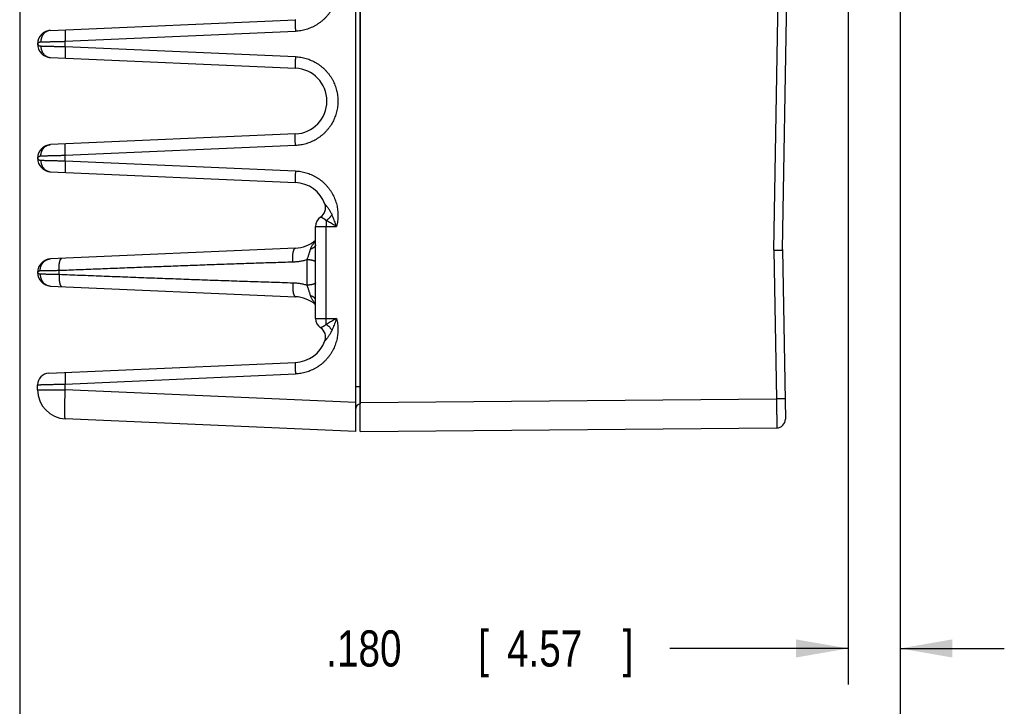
# Model space of a CAD drawing. Header units: inches. Extents: x 0 to 22, y 0 to 17.
# Tile 19 of 49: x 9.6 to 13, y 2.6 to 5. Entities that reach past the tile are written whole.
import ezdxf

# ---------------------------------------------------------------- set-up
doc = ezdxf.new("R2010")
doc.units = ezdxf.units.IN
doc.header["$LTSCALE"] = 1.21
doc.header["$MEASUREMENT"] = 0
doc.layers.get('0').update_dxf_attribs({"linetype": 'CONTINUOUS'})
doc.layers.add('DIMENSIONS', color=7, linetype='CONTINUOUS')
doc.styles.get("Standard").update_dxf_attribs({"font": 'txt', "width": 0.8})
doc.dimstyles.new('DIMSTYLE_1', dxfattribs={"dimtxt": 0.125, "dimasz": 0.18, "dimexe": 0.18, "dimexo": 0.0625, "dimgap": 0.09, "dimtad": 0, "dimtih": 1, "dimtoh": 1, "dimdec": 3, "dimzin": 4, "dimdsep": 46, "dimtxsty": 'STANDARD', "dimblk": '_FILLED', "dimblk1": '_FILLED', "dimblk2": '_FILLED', "dimcen": 0.09, "dimadec": 0, "dimazin": 0, "dimtp": 0.01, "dimtm": 0.01, "dimtfac": 1, "dimtdec": 3, "dimtofl": 0, "dimtmove": 0, "dimatfit": 3, "dimldrblk": '_FILLED', "dimfxl": 1, "dimtolj": 1, "dimtzin": 4, "dimarcsym": 0})

# ---------------------------------------------------------------- blocks, each defined once
blk = doc.blocks.new('_FILLED')
at = {"color": 0, "linetype": 'BYBLOCK'}
blk.add_solid([(0, 0), (-1, 0.174), (-1, -0.174)], dxfattribs=at)
blk = doc.blocks.new('*D2')
at = {"layer": 'DIMENSIONS', "color": 2, "linetype": 'CONTINUOUS'}
for p, q in [((12.6864, 5.8608), (12.6864, 1.932)), ((9.6424, 5.0785), (9.6424, 1.932)), ((9.6424, 2.057), (10.5483, 2.057)), ((12.6864, 2.057), (11.9983, 2.057))]:
    blk.add_line(p, q, dxfattribs=at)
at = {"layer": 'DIMENSIONS', "color": 2, "linetype": 'CONTINUOUS', "xscale": 0.18, "yscale": 0.18, "zscale": 0.18, "rotation": 180}
blk.add_blockref('_FILLED', (9.6424, 2.057), dxfattribs=at)
at = {"layer": 'DIMENSIONS', "color": 2, "linetype": 'CONTINUOUS', "xscale": 0.18, "yscale": 0.18, "zscale": 0.18}
blk.add_blockref('_FILLED', (12.6864, 2.057), dxfattribs=at)
at = {"layer": 'DIMENSIONS', "color": 2, "linetype": 'CONTINUOUS', "width": 0.8}
for s, p in [('3.044', (10.6108, 1.9945)), ('[', (11.2358, 1.9945)), ('77.32', (11.3358, 1.9945)), (']', (11.8358, 1.9945))]:
    blk.add_text(s, height=0.125, dxfattribs=at).set_placement(p)
blk = doc.blocks.new('*D3')
at = {"layer": 'DIMENSIONS', "color": 2, "linetype": 'CONTINUOUS'}
for p, q in [((12.6864, 5.8214), (12.6864, 2.682)), ((12.5064, 5.5693), (12.5064, 2.682)), ((12.5064, 2.807), (11.8896, 2.807)), ((12.6864, 2.807), (13.0464, 2.807))]:
    blk.add_line(p, q, dxfattribs=at)
at = {"layer": 'DIMENSIONS', "color": 2, "linetype": 'CONTINUOUS', "xscale": 0.18, "yscale": 0.18, "zscale": 0.18}
blk.add_blockref('_FILLED', (12.5064, 2.807), dxfattribs=at)
at = {"layer": 'DIMENSIONS', "color": 2, "linetype": 'CONTINUOUS', "xscale": 0.18, "yscale": 0.18, "zscale": 0.18, "rotation": 180}
blk.add_blockref('_FILLED', (12.6864, 2.807), dxfattribs=at)
at = {"layer": 'DIMENSIONS', "color": 2, "linetype": 'CONTINUOUS', "width": 0.8}
for s, p in [('.180', (10.7021, 2.7445)), ('[', (11.2271, 2.7445)), ('4.57', (11.3271, 2.7445)), (']', (11.7271, 2.7445))]:
    blk.add_text(s, height=0.125, dxfattribs=at).set_placement(p)

msp = doc.modelspace()

# ---------------------------------------------------------------- linework, layer by layer
at = {"color": 7, "linetype": 'CONTINUOUS'}
for p, q in [((10.8044, 3.557), (10.8044, 7.107)), ((10.8194, 3.557), (10.8194, 7.107)), ((12.2496, 4.184), (12.2777, 5.7934)), ((12.2794, 4.186), (12.3074, 5.7929)), ((9.7493, 4.944), (10.5956, 4.9809)), ((9.8, 4.9062), (10.5956, 4.941)), ((9.8, 4.8878), (9.8, 4.9062)), ((9.7044, 4.897), (9.7044, 4.897)), ((9.8, 4.8878), (10.5956, 4.8531)), ((9.7493, 4.8501), (10.5956, 4.8131)), ((10.5956, 4.5859), (9.7493, 4.549)), ((10.5956, 4.546), (9.8, 4.5112)), ((9.7044, 4.502), (9.7044, 4.502)), ((9.8, 4.4928), (9.8, 4.5112)), ((9.8, 4.4928), (10.5956, 4.4581)), ((9.7493, 4.4551), (10.5956, 4.4181)), ((10.665, 4.2659), (10.7377, 4.2659)), ((10.665, 3.9481), (10.665, 4.2659)), ((10.7019, 3.9481), (10.7019, 4.2659)), ((10.5956, 4.1909), (9.7493, 4.154)), ((12.2496, 4.184), (12.2586, 3.6696)), ((12.2793, 4.186), (12.2895, 3.6001)), ((10.6364, 4.063), (10.6364, 4.151)), ((9.7044, 4.107), (9.7044, 4.107)), ((9.7785, 4.1007), (9.7785, 4.1133)), ((9.7493, 4.0601), (10.5956, 4.0231)), ((10.665, 3.9481), (10.7377, 3.9481)), ((9.7426, 3.7587), (10.5956, 3.7959)), ((9.8, 3.7212), (10.5956, 3.756)), ((9.7044, 3.7008), (9.7044, 3.7187)), ((9.8, 3.7008), (9.8, 3.7212)), ((10.8044, 3.7122), (10.8192, 3.7122)), ((10.8194, 3.7122), (10.8192, 3.7122)), ((9.7044, 3.7008), (9.8, 3.7008)), ((10.8044, 3.6569), (9.8, 3.7008)), ((10.8194, 3.6522), (10.8192, 3.6522)), ((10.8194, 3.657), (12.2586, 3.6696)), ((12.2883, 3.6701), (12.2586, 3.6696)), ((10.8044, 3.557), (9.8, 3.6009)), ((10.8194, 3.557), (12.2598, 3.5696))]:
    msp.add_line(p, q, dxfattribs=at)
for centre, radius, start, end in [((9.7514, 4.897), 0.047, 92.5007, 267.4997), ((10.5907, 4.6995), 0.1137, 272.5, 87.5), ((9.7514, 4.502), 0.047, 92.4972, 267.4997), ((10.5907, 4.3045), 0.1137, 20.1639, 87.5), ((10.6612, 4.3304), 0.0386, 303.3294, 20.1648), ((10.7036, 4.2659), 0.0386, 123.3294, 180), ((10.5907, 4.3045), 0.1137, 272.5, 310.8281), ((9.7514, 4.107), 0.047, 92.5, 267.5), ((10.5907, 3.9095), 0.1137, 49.1718, 87.5), ((10.7036, 3.9481), 0.0386, 180, 236.6706), ((10.6612, 3.8836), 0.0386, 339.8339, 56.6706), ((10.5907, 3.9095), 0.1137, 272.5, 339.8357), ((9.7444, 3.7187), 0.04, 92.501, 180), ((9.8044, 3.7008), 0.1, 180, 267.5), ((10.8194, 3.6372), 0.015, 90.5, 180), ((12.2595, 3.5996), 0.03, 270.5, 1)]:
    msp.add_arc(centre, radius, start, end, dxfattribs=at)
for points, knots in [([(10.8192, 6.7407), (10.8192, 6.7132), (10.8192, 6.6091), (10.8192, 6.432), (10.8192, 6.212), (10.8192, 5.9992), (10.8192, 5.7899), (10.8192, 5.5816), (10.8192, 5.3732), (10.8192, 5.1648), (10.8192, 4.9567), (10.8192, 4.7487), (10.8192, 4.5409), (10.8192, 4.3334), (10.8192, 4.1263), (10.8192, 3.9193), (10.8192, 3.7813), (10.8192, 3.7122)], [0, 0, 0, 0, 0.027325, 0.103118, 0.175357, 0.245239, 0.313962, 0.382665, 0.451608, 0.520406, 0.589054, 0.65776, 0.726443, 0.79492, 0.863243, 0.931555, 1, 1, 1, 1]), ([(10.7377, 5.1331), (10.7385, 5.1301), (10.7398, 5.124), (10.7414, 5.1148), (10.7423, 5.1055), (10.7427, 5.096), (10.7425, 5.0866), (10.7417, 5.0771), (10.7404, 5.0677), (10.7384, 5.0585), (10.7359, 5.0494), (10.7329, 5.0404), (10.7293, 5.0317), (10.7251, 5.0232), (10.7205, 5.0149), (10.7154, 5.007), (10.7097, 4.9994), (10.7036, 4.9921), (10.6971, 4.9853), (10.6902, 4.9788), (10.6829, 4.9728), (10.6752, 4.9673), (10.6672, 4.9622), (10.6589, 4.9576), (10.6504, 4.9536), (10.6416, 4.95), (10.6326, 4.9471), (10.6234, 4.9447), (10.6142, 4.9428), (10.6049, 4.9416), (10.5987, 4.9411), (10.5956, 4.941)], [0, 0, 0, 0, 0.033985, 0.068174, 0.102529, 0.13701, 0.171574, 0.206178, 0.240779, 0.27534, 0.309862, 0.344369, 0.378883, 0.413419, 0.447974, 0.48254, 0.517112, 0.551684, 0.586247, 0.620797, 0.655329, 0.689858, 0.724406, 0.758992, 0.793618, 0.828248, 0.86284, 0.897351, 0.931741, 0.965969, 1, 1, 1, 1]), ([(10.5956, 4.9809), (10.5956, 4.9809), (10.5954, 4.9807), (10.5953, 4.9803), (10.5952, 4.9796), (10.5951, 4.9787), (10.5951, 4.9775), (10.595, 4.976), (10.5949, 4.9743), (10.5949, 4.9724), (10.5949, 4.9703), (10.5949, 4.968), (10.5949, 4.9654), (10.5949, 4.9628), (10.595, 4.9599), (10.5951, 4.957), (10.5951, 4.9539), (10.5952, 4.9508), (10.5954, 4.9475), (10.5955, 4.9443), (10.5956, 4.9421), (10.5956, 4.941)], [0, 0, 0, 0, 0.004944, 0.015732, 0.032986, 0.056724, 0.086834, 0.123132, 0.165385, 0.213312, 0.266592, 0.324867, 0.387742, 0.454791, 0.525559, 0.599566, 0.676309, 0.755266, 0.8359, 0.917664, 1, 1, 1, 1]), ([(9.7493, 4.944), (9.7483, 4.9439), (9.7463, 4.9438), (9.7433, 4.9432), (9.7404, 4.9424), (9.7375, 4.9412), (9.7348, 4.9398), (9.7322, 4.9382), (9.7297, 4.9363), (9.7273, 4.9341), (9.7251, 4.9318), (9.7232, 4.9292), (9.7214, 4.9265), (9.7198, 4.9236), (9.7185, 4.9206), (9.7174, 4.9174), (9.7165, 4.9141), (9.7159, 4.9108), (9.7156, 4.9074), (9.7155, 4.9052), (9.7155, 4.904)], [0, 0, 0, 0, 0.052307, 0.104714, 0.15732, 0.210214, 0.263477, 0.317179, 0.371372, 0.426097, 0.481376, 0.537215, 0.593604, 0.650518, 0.707916, 0.765748, 0.823949, 0.882445, 0.941158, 1, 1, 1, 1]), ([(9.8, 4.9462), (9.7999, 4.9462), (9.7998, 4.946), (9.7997, 4.9456), (9.7996, 4.9449), (9.7995, 4.9439), (9.7994, 4.9427), (9.7994, 4.9413), (9.7993, 4.9396), (9.7993, 4.9377), (9.7993, 4.9356), (9.7993, 4.9332), (9.7993, 4.9307), (9.7993, 4.928), (9.7994, 4.9252), (9.7994, 4.9222), (9.7995, 4.9192), (9.7996, 4.916), (9.7997, 4.9128), (9.7999, 4.9095), (9.7999, 4.9073), (9.8, 4.9062)], [0, 0, 0, 0, 0.004944, 0.015731, 0.032985, 0.056723, 0.086833, 0.123131, 0.165383, 0.21331, 0.266591, 0.324866, 0.387741, 0.45479, 0.525558, 0.599565, 0.676308, 0.755265, 0.8359, 0.917664, 1, 1, 1, 1]), ([(9.7044, 4.897), (9.7044, 4.8975), (9.7045, 4.8984), (9.7052, 4.8997), (9.7062, 4.9009), (9.7076, 4.9019), (9.7093, 4.9028), (9.7112, 4.9035), (9.7133, 4.9039), (9.7148, 4.904), (9.7155, 4.904)], [0, 0, 0, 0, 0.092322, 0.190853, 0.299373, 0.419888, 0.552523, 0.695449, 0.845772, 1, 1, 1, 1]), ([(9.7155, 4.904), (9.7166, 4.9041), (9.7189, 4.9041), (9.7224, 4.9042), (9.7263, 4.9043), (9.7306, 4.9044), (9.7352, 4.9045), (9.74, 4.9047), (9.7452, 4.9048), (9.7506, 4.905), (9.7562, 4.9051), (9.7621, 4.9053), (9.7681, 4.9054), (9.7742, 4.9056), (9.7806, 4.9057), (9.787, 4.9059), (9.7935, 4.9061), (9.7978, 4.9062), (9.8, 4.9062)], [0, 0, 0, 0, 0.037969, 0.0803, 0.126806, 0.177285, 0.231512, 0.289248, 0.350238, 0.414225, 0.480945, 0.550126, 0.621481, 0.69471, 0.769502, 0.845539, 0.92249, 1, 1, 1, 1]), ([(9.7044, 4.897), (9.7044, 4.8966), (9.7045, 4.8957), (9.7052, 4.8944), (9.7062, 4.8932), (9.7076, 4.8921), (9.7093, 4.8913), (9.7112, 4.8906), (9.7133, 4.8902), (9.7148, 4.89), (9.7155, 4.89)], [0, 0, 0, 0, 0.092421, 0.190796, 0.299195, 0.419604, 0.552299, 0.695403, 0.845897, 1, 1, 1, 1]), ([(9.7155, 4.89), (9.7155, 4.8889), (9.7156, 4.8866), (9.7159, 4.8833), (9.7165, 4.8799), (9.7174, 4.8767), (9.7185, 4.8735), (9.7198, 4.8705), (9.7214, 4.8676), (9.7232, 4.8648), (9.7251, 4.8623), (9.7273, 4.8599), (9.7297, 4.8578), (9.7322, 4.8559), (9.7348, 4.8542), (9.7375, 4.8528), (9.7404, 4.8517), (9.7433, 4.8509), (9.7463, 4.8503), (9.7483, 4.8501), (9.7493, 4.8501)], [0, 0, 0, 0, 0.058842, 0.117555, 0.176052, 0.234253, 0.292085, 0.349484, 0.406397, 0.462786, 0.518625, 0.573904, 0.628628, 0.682822, 0.736523, 0.789786, 0.84268, 0.895286, 0.947693, 1, 1, 1, 1]), ([(9.7155, 4.89), (9.7166, 4.89), (9.7189, 4.8899), (9.7224, 4.8898), (9.7263, 4.8897), (9.7306, 4.8896), (9.7352, 4.8895), (9.74, 4.8894), (9.7452, 4.8893), (9.7506, 4.8891), (9.7562, 4.889), (9.7621, 4.8888), (9.7681, 4.8887), (9.7743, 4.8885), (9.7806, 4.8883), (9.787, 4.8882), (9.7935, 4.888), (9.7978, 4.8879), (9.8, 4.8878)], [0, 0, 0, 0, 0.037969, 0.080302, 0.126811, 0.177293, 0.231526, 0.289272, 0.350279, 0.414286, 0.481021, 0.550205, 0.621547, 0.694753, 0.769521, 0.84554, 0.922483, 1, 1, 1, 1]), ([(9.8, 4.8878), (9.7999, 4.8867), (9.7999, 4.8845), (9.7997, 4.8813), (9.7996, 4.878), (9.7995, 4.8749), (9.7994, 4.8718), (9.7994, 4.8689), (9.7993, 4.866), (9.7993, 4.8634), (9.7993, 4.8608), (9.7993, 4.8585), (9.7993, 4.8564), (9.7993, 4.8545), (9.7994, 4.8528), (9.7994, 4.8513), (9.7995, 4.8501), (9.7996, 4.8492), (9.7997, 4.8485), (9.7998, 4.8481), (9.7999, 4.8479), (9.8, 4.8479)], [0, 0, 0, 0, 0.082336, 0.1641, 0.244734, 0.323691, 0.400434, 0.474441, 0.545209, 0.612258, 0.675133, 0.733408, 0.786689, 0.834616, 0.876868, 0.913167, 0.943276, 0.967015, 0.984269, 0.995056, 1, 1, 1, 1]), ([(10.5956, 4.8531), (10.5956, 4.852), (10.5955, 4.8498), (10.5954, 4.8465), (10.5952, 4.8433), (10.5951, 4.8401), (10.5951, 4.8371), (10.595, 4.8341), (10.5949, 4.8313), (10.5949, 4.8286), (10.5949, 4.8261), (10.5949, 4.8238), (10.5949, 4.8216), (10.5949, 4.8197), (10.595, 4.818), (10.5951, 4.8166), (10.5951, 4.8154), (10.5952, 4.8144), (10.5953, 4.8137), (10.5954, 4.8133), (10.5956, 4.8131), (10.5956, 4.8131)], [0, 0, 0, 0, 0.082336, 0.1641, 0.244734, 0.323691, 0.400434, 0.474441, 0.545209, 0.612258, 0.675133, 0.733408, 0.786688, 0.834615, 0.876868, 0.913166, 0.943276, 0.967014, 0.984268, 0.995056, 1, 1, 1, 1]), ([(10.5956, 4.8531), (10.5987, 4.8529), (10.605, 4.8525), (10.6143, 4.8512), (10.6235, 4.8494), (10.6326, 4.847), (10.6416, 4.844), (10.6503, 4.8405), (10.6588, 4.8365), (10.667, 4.832), (10.675, 4.827), (10.6826, 4.8215), (10.6899, 4.8155), (10.6968, 4.8091), (10.7033, 4.8024), (10.7093, 4.7952), (10.7149, 4.7877), (10.7201, 4.7798), (10.7247, 4.7716), (10.7289, 4.7632), (10.7325, 4.7546), (10.7356, 4.7457), (10.7381, 4.7367), (10.7401, 4.7275), (10.7416, 4.7182), (10.7424, 4.7089), (10.7427, 4.6995), (10.7424, 4.6901), (10.7416, 4.6808), (10.7401, 4.6715), (10.7381, 4.6624), (10.7356, 4.6533), (10.7325, 4.6445), (10.7289, 4.6358), (10.7247, 4.6274), (10.7201, 4.6192), (10.7149, 4.6114), (10.7093, 4.6039), (10.7033, 4.5967), (10.6968, 4.5899), (10.6899, 4.5835), (10.6826, 4.5776), (10.675, 4.5721), (10.667, 4.5671), (10.6588, 4.5625), (10.6503, 4.5585), (10.6416, 4.555), (10.6326, 4.5521), (10.6235, 4.5497), (10.6143, 4.5478), (10.605, 4.5466), (10.5987, 4.5461), (10.5956, 4.546)], [0, 0, 0, 0, 0.019975, 0.039999, 0.060045, 0.080091, 0.100121, 0.120144, 0.140168, 0.160191, 0.180209, 0.200223, 0.220231, 0.240235, 0.260235, 0.280231, 0.300223, 0.320212, 0.340197, 0.36018, 0.38016, 0.400139, 0.420116, 0.440092, 0.460067, 0.480042, 0.500017, 0.519992, 0.539967, 0.559943, 0.579919, 0.599896, 0.619874, 0.639854, 0.659836, 0.679821, 0.699808, 0.719799, 0.739794, 0.759793, 0.779796, 0.799803, 0.819815, 0.839833, 0.859855, 0.879877, 0.899899, 0.919929, 0.939973, 0.960015, 0.980032, 1, 1, 1, 1]), ([(10.5956, 4.546), (10.5956, 4.5471), (10.5955, 4.5493), (10.5954, 4.5525), (10.5952, 4.5558), (10.5951, 4.5589), (10.5951, 4.562), (10.595, 4.5649), (10.5949, 4.5678), (10.5949, 4.5704), (10.5949, 4.573), (10.5949, 4.5753), (10.5949, 4.5774), (10.5949, 4.5793), (10.595, 4.581), (10.5951, 4.5825), (10.5951, 4.5837), (10.5952, 4.5846), (10.5953, 4.5853), (10.5954, 4.5857), (10.5956, 4.5859), (10.5956, 4.5859)], [0, 0, 0, 0, 0.082336, 0.1641, 0.244734, 0.323691, 0.400434, 0.474441, 0.545209, 0.612258, 0.675133, 0.733407, 0.786688, 0.834615, 0.876868, 0.913166, 0.943276, 0.967014, 0.984268, 0.995056, 1, 1, 1, 1]), ([(9.7155, 4.509), (9.7155, 4.5102), (9.7156, 4.5124), (9.7159, 4.5158), (9.7165, 4.5191), (9.7174, 4.5224), (9.7185, 4.5256), (9.7198, 4.5286), (9.7214, 4.5315), (9.7232, 4.5342), (9.7251, 4.5368), (9.7273, 4.5391), (9.7297, 4.5413), (9.7322, 4.5432), (9.7348, 4.5448), (9.7375, 4.5462), (9.7404, 4.5474), (9.7433, 4.5482), (9.7463, 4.5488), (9.7483, 4.549), (9.7493, 4.549)], [0, 0, 0, 0, 0.058843, 0.117555, 0.176052, 0.234253, 0.292085, 0.349484, 0.406398, 0.462787, 0.518625, 0.573904, 0.628629, 0.682822, 0.736524, 0.789787, 0.842681, 0.895286, 0.947693, 1, 1, 1, 1]), ([(9.8, 4.5112), (9.7999, 4.5123), (9.7999, 4.5145), (9.7997, 4.5178), (9.7996, 4.521), (9.7995, 4.5242), (9.7994, 4.5272), (9.7994, 4.5302), (9.7993, 4.533), (9.7993, 4.5357), (9.7993, 4.5382), (9.7993, 4.5406), (9.7993, 4.5427), (9.7993, 4.5446), (9.7994, 4.5463), (9.7994, 4.5477), (9.7995, 4.5489), (9.7996, 4.5499), (9.7997, 4.5506), (9.7998, 4.551), (9.7999, 4.5512), (9.8, 4.5512)], [0, 0, 0, 0, 0.082336, 0.1641, 0.244734, 0.323691, 0.400434, 0.474441, 0.545209, 0.612258, 0.675133, 0.733408, 0.786689, 0.834616, 0.876868, 0.913167, 0.943276, 0.967015, 0.984269, 0.995056, 1, 1, 1, 1]), ([(9.7155, 4.509), (9.7148, 4.509), (9.7133, 4.5089), (9.7112, 4.5085), (9.7093, 4.5078), (9.7076, 4.5069), (9.7062, 4.5059), (9.7052, 4.5047), (9.7045, 4.5034), (9.7044, 4.5025), (9.7044, 4.5021)], [0, 0, 0, 0, 0.154146, 0.304815, 0.448153, 0.58107, 0.701671, 0.810222, 0.908679, 1, 1, 1, 1]), ([(9.7044, 4.502), (9.7044, 4.5016), (9.7045, 4.5007), (9.7052, 4.4994), (9.7062, 4.4982), (9.7076, 4.4971), (9.7093, 4.4963), (9.7112, 4.4956), (9.7133, 4.4952), (9.7148, 4.495), (9.7155, 4.495)], [0, 0, 0, 0, 0.090414, 0.189012, 0.297597, 0.418302, 0.551295, 0.694711, 0.845551, 1, 1, 1, 1]), ([(9.8, 4.5112), (9.7978, 4.5112), (9.7935, 4.5111), (9.787, 4.5109), (9.7806, 4.5107), (9.7743, 4.5106), (9.7681, 4.5104), (9.7621, 4.5103), (9.7562, 4.5101), (9.7506, 4.51), (9.7452, 4.5098), (9.74, 4.5097), (9.7352, 4.5095), (9.7306, 4.5094), (9.7263, 4.5093), (9.7224, 4.5092), (9.7189, 4.5091), (9.7166, 4.5091), (9.7155, 4.509)], [0, 0, 0, 0, 0.077517, 0.15446, 0.230479, 0.305247, 0.378453, 0.449795, 0.518978, 0.585714, 0.649721, 0.710728, 0.768473, 0.822707, 0.873189, 0.919698, 0.962031, 1, 1, 1, 1]), ([(9.7155, 4.495), (9.7155, 4.4939), (9.7156, 4.4916), (9.7159, 4.4883), (9.7165, 4.4849), (9.7174, 4.4817), (9.7185, 4.4785), (9.7198, 4.4755), (9.7214, 4.4726), (9.7232, 4.4698), (9.7251, 4.4673), (9.7273, 4.4649), (9.7297, 4.4628), (9.7322, 4.4609), (9.7348, 4.4592), (9.7375, 4.4578), (9.7404, 4.4567), (9.7433, 4.4559), (9.7463, 4.4553), (9.7483, 4.4551), (9.7493, 4.4551)], [0, 0, 0, 0, 0.058842, 0.117555, 0.176052, 0.234253, 0.292085, 0.349484, 0.406397, 0.462786, 0.518625, 0.573904, 0.628628, 0.682822, 0.736523, 0.789786, 0.84268, 0.895286, 0.947693, 1, 1, 1, 1]), ([(9.7155, 4.495), (9.7166, 4.495), (9.7189, 4.4949), (9.7224, 4.4948), (9.7263, 4.4947), (9.7306, 4.4946), (9.7352, 4.4945), (9.74, 4.4944), (9.7452, 4.4943), (9.7506, 4.4941), (9.7562, 4.494), (9.7621, 4.4938), (9.7681, 4.4937), (9.7743, 4.4935), (9.7806, 4.4933), (9.787, 4.4932), (9.7935, 4.493), (9.7978, 4.4929), (9.8, 4.4928)], [0, 0, 0, 0, 0.037969, 0.080302, 0.126811, 0.177293, 0.231526, 0.289271, 0.350278, 0.414285, 0.481021, 0.550204, 0.621546, 0.694753, 0.76952, 0.84554, 0.922483, 1, 1, 1, 1]), ([(9.8, 4.4928), (9.7999, 4.4917), (9.7999, 4.4895), (9.7997, 4.4863), (9.7996, 4.483), (9.7995, 4.4799), (9.7994, 4.4768), (9.7994, 4.4739), (9.7993, 4.471), (9.7993, 4.4684), (9.7993, 4.4658), (9.7993, 4.4635), (9.7993, 4.4614), (9.7993, 4.4595), (9.7994, 4.4578), (9.7994, 4.4563), (9.7995, 4.4551), (9.7996, 4.4542), (9.7997, 4.4535), (9.7998, 4.4531), (9.7999, 4.4529), (9.8, 4.4529)], [0, 0, 0, 0, 0.082336, 0.1641, 0.244734, 0.323691, 0.400434, 0.474441, 0.545209, 0.612258, 0.675133, 0.733408, 0.786689, 0.834616, 0.876868, 0.913167, 0.943276, 0.967015, 0.984269, 0.995056, 1, 1, 1, 1]), ([(10.5956, 4.4581), (10.5956, 4.457), (10.5955, 4.4548), (10.5954, 4.4515), (10.5952, 4.4483), (10.5951, 4.4451), (10.5951, 4.4421), (10.595, 4.4391), (10.5949, 4.4363), (10.5949, 4.4336), (10.5949, 4.4311), (10.5949, 4.4288), (10.5949, 4.4266), (10.5949, 4.4247), (10.595, 4.423), (10.5951, 4.4216), (10.5951, 4.4204), (10.5952, 4.4194), (10.5953, 4.4187), (10.5954, 4.4183), (10.5956, 4.4181), (10.5956, 4.4181)], [0, 0, 0, 0, 0.082336, 0.1641, 0.244734, 0.323691, 0.400434, 0.474441, 0.545209, 0.612258, 0.675133, 0.733407, 0.786688, 0.834615, 0.876868, 0.913166, 0.943276, 0.967014, 0.984268, 0.995056, 1, 1, 1, 1]), ([(10.5956, 4.4581), (10.5987, 4.4579), (10.6049, 4.4575), (10.6142, 4.4562), (10.6234, 4.4544), (10.6326, 4.452), (10.6416, 4.449), (10.6504, 4.4455), (10.6589, 4.4415), (10.6672, 4.4369), (10.6752, 4.4318), (10.6829, 4.4263), (10.6902, 4.4203), (10.6971, 4.4138), (10.7036, 4.4069), (10.7097, 4.3997), (10.7154, 4.3921), (10.7205, 4.3841), (10.7251, 4.3759), (10.7293, 4.3674), (10.7329, 4.3586), (10.7359, 4.3497), (10.7384, 4.3406), (10.7404, 4.3313), (10.7417, 4.3219), (10.7425, 4.3125), (10.7427, 4.303), (10.7423, 4.2936), (10.7414, 4.2843), (10.7398, 4.275), (10.7385, 4.2689), (10.7377, 4.2659)], [0, 0, 0, 0, 0.034029, 0.068255, 0.102643, 0.137152, 0.171742, 0.206371, 0.240997, 0.275585, 0.310134, 0.344666, 0.379201, 0.413752, 0.448318, 0.48289, 0.517463, 0.552031, 0.586587, 0.621124, 0.655639, 0.690148, 0.724672, 0.759234, 0.793834, 0.828436, 0.862997, 0.897475, 0.931828, 0.966015, 1, 1, 1, 1]), ([(10.7221, 4.3066), (10.7214, 4.3083), (10.7198, 4.3117), (10.7171, 4.3167), (10.7144, 4.3213), (10.7116, 4.3256), (10.7089, 4.3294), (10.7066, 4.3326), (10.7045, 4.3352), (10.7027, 4.3374), (10.7013, 4.3391), (10.7001, 4.3405), (10.6992, 4.3415), (10.6985, 4.3423), (10.698, 4.3429), (10.6977, 4.3433), (10.6975, 4.3436), (10.6974, 4.3437), (10.6974, 4.3437)], [0, 0, 0, 0, 0.126238, 0.251878, 0.373897, 0.489069, 0.592799, 0.682084, 0.756741, 0.81823, 0.868064, 0.907691, 0.938348, 0.96151, 0.978482, 0.990145, 0.997141, 1, 1, 1, 1]), ([(10.7021, 4.2861), (10.7015, 4.2868), (10.7001, 4.288), (10.698, 4.2898), (10.6959, 4.2913), (10.6938, 4.2927), (10.6918, 4.2939), (10.6899, 4.295), (10.6882, 4.2958), (10.6867, 4.2965), (10.6854, 4.2971), (10.6843, 4.2975), (10.6835, 4.2978), (10.6829, 4.298), (10.6826, 4.2981), (10.6824, 4.2982), (10.6824, 4.2982)], [0, 0, 0, 0, 0.118151, 0.235378, 0.349436, 0.458094, 0.5594, 0.651783, 0.734078, 0.805524, 0.865733, 0.914614, 0.952269, 0.978899, 0.994736, 1, 1, 1, 1]), ([(10.7221, 4.3066), (10.7215, 4.3058), (10.7203, 4.3041), (10.7184, 4.3016), (10.7163, 4.2992), (10.7141, 4.2968), (10.7119, 4.2944), (10.7095, 4.2922), (10.7071, 4.29), (10.7046, 4.288), (10.703, 4.2867), (10.7021, 4.2861)], [0, 0, 0, 0, 0.107157, 0.216804, 0.328319, 0.441057, 0.554359, 0.667563, 0.780005, 0.89103, 1, 1, 1, 1]), ([(10.7377, 4.2659), (10.7369, 4.2683), (10.7352, 4.2731), (10.7324, 4.2807), (10.7294, 4.289), (10.7259, 4.2977), (10.7234, 4.3036), (10.7221, 4.3066)], [0, 0, 0, 0, 0.168198, 0.354986, 0.557698, 0.773628, 1, 1, 1, 1]), ([(10.7021, 4.2861), (10.7021, 4.2854), (10.7021, 4.2838), (10.702, 4.2814), (10.702, 4.2789), (10.7019, 4.2764), (10.7019, 4.2738), (10.7019, 4.2712), (10.7019, 4.2686), (10.7019, 4.2668), (10.7019, 4.2659)], [0, 0, 0, 0, 0.11442, 0.233006, 0.355209, 0.480461, 0.60818, 0.737758, 0.868573, 1, 1, 1, 1]), ([(10.7377, 4.2659), (10.7355, 4.2673), (10.7311, 4.2701), (10.7242, 4.2742), (10.7171, 4.2783), (10.7097, 4.2823), (10.7047, 4.2849), (10.7021, 4.2861)], [0, 0, 0, 0, 0.18777, 0.384259, 0.586935, 0.793096, 1, 1, 1, 1]), ([(10.5866, 4.1426), (10.5865, 4.1438), (10.5864, 4.1462), (10.5862, 4.1498), (10.5861, 4.1533), (10.5861, 4.1569), (10.5862, 4.1604), (10.5863, 4.1638), (10.5866, 4.1671), (10.5869, 4.1702), (10.5873, 4.1732), (10.5877, 4.1761), (10.5883, 4.1787), (10.5889, 4.1811), (10.5896, 4.1833), (10.5903, 4.1852), (10.5911, 4.1869), (10.5919, 4.1883), (10.5928, 4.1894), (10.5937, 4.1903), (10.5946, 4.1908), (10.5953, 4.1909), (10.5956, 4.1909)], [0, 0, 0, 0, 0.069635, 0.139607, 0.209439, 0.278653, 0.346777, 0.413351, 0.477926, 0.540075, 0.599392, 0.655502, 0.708064, 0.756778, 0.801397, 0.841736, 0.877694, 0.909285, 0.936686, 0.960325, 0.981002, 1, 1, 1, 1]), ([(10.6364, 4.1511), (10.6369, 4.1527), (10.6379, 4.1559), (10.6395, 4.1609), (10.6411, 4.166), (10.6428, 4.1709), (10.6443, 4.1757), (10.6457, 4.1801), (10.647, 4.1841), (10.6478, 4.1865), (10.6481, 4.1877)], [0, 0, 0, 0, 0.130739, 0.267877, 0.407327, 0.544936, 0.676502, 0.798457, 0.907356, 1, 1, 1, 1]), ([(10.6481, 4.1877), (10.6484, 4.1887), (10.6492, 4.1909), (10.6506, 4.1944), (10.6526, 4.1981), (10.6549, 4.2022), (10.6578, 4.2066), (10.6612, 4.2114), (10.6637, 4.2147), (10.665, 4.2163)], [0, 0, 0, 0, 0.098765, 0.210049, 0.335408, 0.476173, 0.633685, 0.808976, 1, 1, 1, 1]), ([(10.665, 4.2024), (10.665, 4.2019), (10.6649, 4.2009), (10.6645, 4.1995), (10.6639, 4.198), (10.663, 4.1966), (10.6618, 4.1953), (10.6605, 4.194), (10.6589, 4.1928), (10.6571, 4.1916), (10.6551, 4.1905), (10.6529, 4.1894), (10.6506, 4.1885), (10.6489, 4.1879), (10.6481, 4.1877)], [0, 0, 0, 0, 0.06076, 0.122976, 0.18797, 0.256837, 0.330407, 0.409251, 0.493706, 0.583916, 0.679859, 0.781381, 0.888214, 1, 1, 1, 1]), ([(9.713, 4.1121), (9.7129, 4.1133), (9.713, 4.1156), (9.7134, 4.1192), (9.714, 4.1227), (9.715, 4.1261), (9.7161, 4.1294), (9.7176, 4.1326), (9.7193, 4.1356), (9.7212, 4.1385), (9.7233, 4.1412), (9.7256, 4.1436), (9.7281, 4.1459), (9.7308, 4.1479), (9.7337, 4.1496), (9.7366, 4.1511), (9.7397, 4.1523), (9.7428, 4.1532), (9.7461, 4.1538), (9.7482, 4.1539), (9.7493, 4.154)], [0, 0, 0, 0, 0.058056, 0.116015, 0.173809, 0.231378, 0.288664, 0.34562, 0.402205, 0.458389, 0.514154, 0.569493, 0.624412, 0.678928, 0.733072, 0.786885, 0.84042, 0.893738, 0.946907, 1, 1, 1, 1]), ([(9.7785, 4.1133), (9.7784, 4.1145), (9.7783, 4.1168), (9.7783, 4.1202), (9.7783, 4.1236), (9.7784, 4.1269), (9.7786, 4.1301), (9.7789, 4.1333), (9.7792, 4.1363), (9.7796, 4.1391), (9.7801, 4.1417), (9.7806, 4.1442), (9.7812, 4.1465), (9.7818, 4.1485), (9.7825, 4.1503), (9.7832, 4.1519), (9.784, 4.1532), (9.7848, 4.1542), (9.7856, 4.155), (9.7865, 4.1555), (9.7872, 4.1556), (9.7875, 4.1557)], [0, 0, 0, 0, 0.076677, 0.152881, 0.228124, 0.301928, 0.373829, 0.443375, 0.510137, 0.573713, 0.633728, 0.689846, 0.741772, 0.789265, 0.832151, 0.87034, 0.903862, 0.932918, 0.957971, 0.979877, 1, 1, 1, 1]), ([(12.2496, 4.184), (12.2527, 4.184), (12.2585, 4.1841), (12.2666, 4.1838), (12.2729, 4.1845), (12.2775, 4.1831), (12.2793, 4.1851), (12.2794, 4.1859)], [0, 0, 0, 0, 0.299947, 0.571947, 0.786164, 0.922697, 1, 1, 1, 1]), ([(10.5866, 4.1426), (10.5641, 4.142), (10.519, 4.1406), (10.4513, 4.1384), (10.3836, 4.1361), (10.3161, 4.1337), (10.2488, 4.1313), (10.1817, 4.1288), (10.1144, 4.1263), (10.0472, 4.1238), (9.98, 4.1212), (9.9129, 4.1186), (9.8457, 4.116), (9.8009, 4.1142), (9.7785, 4.1133)], [0, 0, 0, 0, 0.083527, 0.167379, 0.251248, 0.334827, 0.417953, 0.500987, 0.58426, 0.667562, 0.750654, 0.833636, 0.916691, 1, 1, 1, 1]), ([(10.6364, 4.151), (10.6344, 4.1504), (10.6304, 4.1492), (10.6244, 4.1477), (10.6183, 4.1463), (10.6121, 4.1451), (10.6059, 4.1442), (10.5996, 4.1434), (10.5932, 4.1429), (10.5888, 4.1427), (10.5866, 4.1426)], [0, 0, 0, 0, 0.123077, 0.246559, 0.370285, 0.494098, 0.618074, 0.74305, 0.870023, 1, 1, 1, 1]), ([(10.665, 4.1431), (10.665, 4.1433), (10.6649, 4.1438), (10.6644, 4.1446), (10.6636, 4.1453), (10.6626, 4.1459), (10.6613, 4.1466), (10.6597, 4.1472), (10.6579, 4.1478), (10.6559, 4.1484), (10.6536, 4.1489), (10.6511, 4.1494), (10.6485, 4.1499), (10.6456, 4.1502), (10.6427, 4.1506), (10.6396, 4.1508), (10.6375, 4.151), (10.6364, 4.1511)], [0, 0, 0, 0, 0.023941, 0.051254, 0.084216, 0.124018, 0.171176, 0.225824, 0.287859, 0.357022, 0.432942, 0.515156, 0.603128, 0.696263, 0.793915, 0.895394, 1, 1, 1, 1]), ([(9.713, 4.1121), (9.7123, 4.1121), (9.711, 4.112), (9.7092, 4.1116), (9.7075, 4.111), (9.7062, 4.1102), (9.7052, 4.1093), (9.7045, 4.1082), (9.7044, 4.1074), (9.7044, 4.107)], [0, 0, 0, 0, 0.181595, 0.355111, 0.515379, 0.658773, 0.784774, 0.896292, 1, 1, 1, 1]), ([(9.7044, 4.107), (9.7044, 4.1067), (9.7045, 4.1059), (9.7052, 4.1048), (9.7062, 4.1038), (9.7075, 4.1031), (9.7092, 4.1025), (9.711, 4.1021), (9.7123, 4.102), (9.713, 4.102)], [0, 0, 0, 0, 0.103374, 0.214903, 0.34099, 0.484504, 0.644904, 0.818506, 1, 1, 1, 1]), ([(9.713, 4.102), (9.7129, 4.1008), (9.713, 4.0984), (9.7134, 4.0949), (9.714, 4.0914), (9.715, 4.088), (9.7161, 4.0847), (9.7176, 4.0815), (9.7193, 4.0784), (9.7212, 4.0756), (9.7233, 4.0729), (9.7256, 4.0704), (9.7281, 4.0682), (9.7308, 4.0662), (9.7337, 4.0645), (9.7366, 4.063), (9.7397, 4.0618), (9.7428, 4.0609), (9.7461, 4.0603), (9.7482, 4.0601), (9.7493, 4.0601)], [0, 0, 0, 0, 0.058057, 0.116016, 0.173811, 0.23138, 0.288666, 0.345622, 0.402207, 0.458392, 0.514157, 0.569496, 0.624414, 0.67893, 0.733074, 0.786887, 0.840421, 0.893739, 0.946907, 1, 1, 1, 1]), ([(9.7785, 4.1133), (9.7763, 4.1133), (9.772, 4.1132), (9.7656, 4.1131), (9.7593, 4.1129), (9.7533, 4.1128), (9.7476, 4.1127), (9.7421, 4.1126), (9.7369, 4.1125), (9.732, 4.1124), (9.7275, 4.1123), (9.7233, 4.1123), (9.7195, 4.1122), (9.7161, 4.1121), (9.7139, 4.1121), (9.713, 4.1121)], [0, 0, 0, 0, 0.100147, 0.197996, 0.293048, 0.38484, 0.472941, 0.55694, 0.636446, 0.711086, 0.780509, 0.844393, 0.902444, 0.954392, 1, 1, 1, 1]), ([(9.713, 4.102), (9.7139, 4.102), (9.7161, 4.1019), (9.7195, 4.1019), (9.7233, 4.1018), (9.7275, 4.1017), (9.732, 4.1017), (9.7369, 4.1016), (9.7421, 4.1015), (9.7476, 4.1014), (9.7533, 4.1012), (9.7593, 4.1011), (9.7656, 4.101), (9.772, 4.1009), (9.7763, 4.1008), (9.7785, 4.1007)], [0, 0, 0, 0, 0.045608, 0.097557, 0.155607, 0.219491, 0.288914, 0.363554, 0.44306, 0.527059, 0.61516, 0.706951, 0.802004, 0.899853, 1, 1, 1, 1]), ([(9.7785, 4.1007), (9.7784, 4.0996), (9.7783, 4.0973), (9.7783, 4.0938), (9.7783, 4.0905), (9.7784, 4.0871), (9.7786, 4.0839), (9.7789, 4.0808), (9.7792, 4.0778), (9.7796, 4.075), (9.7801, 4.0723), (9.7806, 4.0698), (9.7812, 4.0676), (9.7818, 4.0655), (9.7825, 4.0637), (9.7832, 4.0622), (9.784, 4.0609), (9.7848, 4.0598), (9.7856, 4.059), (9.7865, 4.0585), (9.7872, 4.0584), (9.7875, 4.0584)], [0, 0, 0, 0, 0.076679, 0.152883, 0.228128, 0.301934, 0.373835, 0.443382, 0.510145, 0.573721, 0.633736, 0.689853, 0.741778, 0.789271, 0.832156, 0.870344, 0.903865, 0.93292, 0.957972, 0.979877, 1, 1, 1, 1]), ([(9.7785, 4.1007), (9.803, 4.0997), (9.8518, 4.0978), (9.9251, 4.095), (9.9984, 4.0921), (10.0717, 4.0893), (10.1451, 4.0866), (10.2185, 4.0839), (10.2919, 4.0812), (10.3654, 4.0786), (10.4392, 4.0761), (10.5129, 4.0737), (10.5621, 4.0722), (10.5866, 4.0714)], [0, 0, 0, 0, 0.090892, 0.18149, 0.272044, 0.362799, 0.453759, 0.544545, 0.635193, 0.726184, 0.817533, 0.908916, 1, 1, 1, 1]), ([(10.5866, 4.0714), (10.5865, 4.0702), (10.5864, 4.0679), (10.5862, 4.0643), (10.5861, 4.0607), (10.5861, 4.0572), (10.5862, 4.0537), (10.5863, 4.0503), (10.5866, 4.047), (10.5869, 4.0438), (10.5873, 4.0408), (10.5877, 4.038), (10.5883, 4.0354), (10.5889, 4.033), (10.5896, 4.0308), (10.5903, 4.0288), (10.5911, 4.0272), (10.5919, 4.0258), (10.5928, 4.0246), (10.5937, 4.0238), (10.5946, 4.0233), (10.5953, 4.0231), (10.5956, 4.0231)], [0, 0, 0, 0, 0.069633, 0.139603, 0.209433, 0.278646, 0.346769, 0.413342, 0.477917, 0.540065, 0.599382, 0.655493, 0.708055, 0.75677, 0.801389, 0.841729, 0.877689, 0.909281, 0.936684, 0.960323, 0.981001, 1, 1, 1, 1]), ([(10.5866, 4.0714), (10.5887, 4.0714), (10.5929, 4.0712), (10.5992, 4.0707), (10.6054, 4.0699), (10.6116, 4.069), (10.6178, 4.0679), (10.624, 4.0665), (10.6302, 4.0649), (10.6343, 4.0637), (10.6364, 4.063)], [0, 0, 0, 0, 0.124523, 0.248783, 0.372862, 0.49684, 0.620921, 0.745698, 0.871841, 1, 1, 1, 1]), ([(10.665, 4.071), (10.665, 4.0708), (10.6649, 4.0702), (10.6644, 4.0695), (10.6636, 4.0688), (10.6626, 4.0681), (10.6613, 4.0675), (10.6597, 4.0668), (10.6579, 4.0662), (10.6559, 4.0657), (10.6536, 4.0651), (10.6511, 4.0646), (10.6485, 4.0642), (10.6456, 4.0638), (10.6427, 4.0635), (10.6396, 4.0632), (10.6375, 4.0631), (10.6364, 4.063)], [0, 0, 0, 0, 0.023937, 0.051247, 0.084206, 0.124005, 0.171163, 0.225811, 0.287846, 0.357011, 0.432932, 0.515147, 0.603121, 0.69626, 0.793917, 0.895403, 1, 1, 1, 1]), ([(10.6481, 4.0264), (10.6478, 4.0275), (10.647, 4.03), (10.6457, 4.034), (10.6443, 4.0384), (10.6428, 4.0431), (10.6411, 4.0481), (10.6395, 4.0532), (10.6379, 4.0581), (10.6369, 4.0614), (10.6364, 4.063)], [0, 0, 0, 0, 0.092972, 0.202023, 0.324011, 0.455549, 0.593098, 0.732448, 0.869433, 1, 1, 1, 1]), ([(10.665, 4.0117), (10.665, 4.0122), (10.6649, 4.0132), (10.6645, 4.0146), (10.6639, 4.016), (10.663, 4.0174), (10.6618, 4.0188), (10.6605, 4.0201), (10.6589, 4.0213), (10.6571, 4.0225), (10.6551, 4.0236), (10.6529, 4.0246), (10.6506, 4.0256), (10.6489, 4.0261), (10.6481, 4.0264)], [0, 0, 0, 0, 0.060762, 0.12298, 0.187975, 0.256843, 0.330414, 0.409257, 0.493712, 0.583921, 0.679863, 0.781383, 0.888215, 1, 1, 1, 1]), ([(10.665, 3.9977), (10.6636, 3.9994), (10.6612, 4.0027), (10.6578, 4.0075), (10.6549, 4.0119), (10.6525, 4.016), (10.6506, 4.0197), (10.6492, 4.0231), (10.6484, 4.0253), (10.6481, 4.0264)], [0, 0, 0, 0, 0.194736, 0.369439, 0.526146, 0.666213, 0.79099, 0.901738, 1, 1, 1, 1]), ([(10.7377, 3.9481), (10.7385, 3.9451), (10.7398, 3.939), (10.7414, 3.9298), (10.7423, 3.9205), (10.7427, 3.911), (10.7425, 3.9016), (10.7417, 3.8921), (10.7404, 3.8827), (10.7384, 3.8735), (10.7359, 3.8644), (10.7329, 3.8554), (10.7293, 3.8467), (10.7251, 3.8382), (10.7205, 3.8299), (10.7154, 3.822), (10.7097, 3.8144), (10.7036, 3.8071), (10.6971, 3.8003), (10.6902, 3.7938), (10.6829, 3.7878), (10.6752, 3.7823), (10.6672, 3.7772), (10.6589, 3.7726), (10.6504, 3.7686), (10.6416, 3.765), (10.6326, 3.7621), (10.6234, 3.7597), (10.6142, 3.7578), (10.6049, 3.7566), (10.5987, 3.7561), (10.5956, 3.756)], [0, 0, 0, 0, 0.033986, 0.068177, 0.102534, 0.137017, 0.171582, 0.206188, 0.24079, 0.275351, 0.309873, 0.34438, 0.378893, 0.413428, 0.447983, 0.482549, 0.517121, 0.551691, 0.586255, 0.620804, 0.655335, 0.689864, 0.724411, 0.758997, 0.793622, 0.828252, 0.862843, 0.897354, 0.931742, 0.96597, 1, 1, 1, 1]), ([(10.7021, 3.9279), (10.7015, 3.9273), (10.7001, 3.926), (10.698, 3.9243), (10.6959, 3.9227), (10.6938, 3.9213), (10.6918, 3.9201), (10.6899, 3.9191), (10.6882, 3.9183), (10.6867, 3.9176), (10.6854, 3.917), (10.6843, 3.9166), (10.6835, 3.9163), (10.6829, 3.9161), (10.6826, 3.9159), (10.6824, 3.9159), (10.6824, 3.9159)], [0, 0, 0, 0, 0.118289, 0.235554, 0.349585, 0.458181, 0.559434, 0.651778, 0.734054, 0.805488, 0.865704, 0.91459, 0.952244, 0.97889, 0.994738, 1, 1, 1, 1]), ([(10.7021, 3.9279), (10.7021, 3.9287), (10.7021, 3.9303), (10.702, 3.9327), (10.702, 3.9351), (10.7019, 3.9376), (10.7019, 3.9402), (10.7019, 3.9428), (10.7019, 3.9455), (10.7019, 3.9472), (10.7019, 3.9481)], [0, 0, 0, 0, 0.114421, 0.233007, 0.355209, 0.480461, 0.60818, 0.737758, 0.868573, 1, 1, 1, 1]), ([(10.7377, 3.9481), (10.7355, 3.9467), (10.7311, 3.944), (10.7242, 3.9398), (10.7171, 3.9357), (10.7097, 3.9317), (10.7047, 3.9292), (10.7021, 3.9279)], [0, 0, 0, 0, 0.187737, 0.384241, 0.586943, 0.793121, 1, 1, 1, 1]), ([(10.7021, 3.9279), (10.703, 3.9273), (10.7046, 3.926), (10.7071, 3.924), (10.7095, 3.9219), (10.7119, 3.9196), (10.7141, 3.9173), (10.7163, 3.9149), (10.7184, 3.9125), (10.7203, 3.91), (10.7215, 3.9083), (10.7221, 3.9074)], [0, 0, 0, 0, 0.10897, 0.219995, 0.332436, 0.44564, 0.558943, 0.67168, 0.783195, 0.892843, 1, 1, 1, 1]), ([(10.7377, 3.9481), (10.7369, 3.9458), (10.7352, 3.9409), (10.7324, 3.9333), (10.7294, 3.9251), (10.7259, 3.9164), (10.7234, 3.9105), (10.7221, 3.9074)], [0, 0, 0, 0, 0.168106, 0.354775, 0.557415, 0.773397, 1, 1, 1, 1]), ([(10.7221, 3.9074), (10.7214, 3.9057), (10.7197, 3.9023), (10.7171, 3.8973), (10.7143, 3.8927), (10.7115, 3.8884), (10.7089, 3.8847), (10.7065, 3.8815), (10.7045, 3.8788), (10.7027, 3.8767), (10.7013, 3.875), (10.7002, 3.8736), (10.6992, 3.8725), (10.6986, 3.8717), (10.698, 3.8711), (10.6977, 3.8707), (10.6975, 3.8705), (10.6974, 3.8704), (10.6974, 3.8703)], [0, 0, 0, 0, 0.127251, 0.253367, 0.375593, 0.4908, 0.594241, 0.683028, 0.757225, 0.818288, 0.868044, 0.907579, 0.93821, 0.961444, 0.978483, 0.990167, 0.997149, 1, 1, 1, 1]), ([(10.5956, 3.7959), (10.5956, 3.7959), (10.5954, 3.7957), (10.5953, 3.7953), (10.5952, 3.7946), (10.5951, 3.7937), (10.5951, 3.7925), (10.595, 3.791), (10.5949, 3.7893), (10.5949, 3.7874), (10.5949, 3.7853), (10.5949, 3.783), (10.5949, 3.7804), (10.5949, 3.7778), (10.595, 3.7749), (10.5951, 3.772), (10.5951, 3.7689), (10.5952, 3.7658), (10.5954, 3.7625), (10.5955, 3.7593), (10.5956, 3.7571), (10.5956, 3.756)], [0, 0, 0, 0, 0.004944, 0.015732, 0.032986, 0.056724, 0.086834, 0.123132, 0.165385, 0.213312, 0.266592, 0.324867, 0.387742, 0.454791, 0.525559, 0.599566, 0.676309, 0.755266, 0.8359, 0.917664, 1, 1, 1, 1]), ([(9.8, 3.7612), (9.7999, 3.7612), (9.7998, 3.761), (9.7997, 3.7606), (9.7996, 3.7599), (9.7995, 3.7589), (9.7994, 3.7577), (9.7994, 3.7563), (9.7993, 3.7546), (9.7993, 3.7527), (9.7993, 3.7506), (9.7993, 3.7482), (9.7993, 3.7457), (9.7993, 3.743), (9.7994, 3.7402), (9.7994, 3.7372), (9.7995, 3.7342), (9.7996, 3.731), (9.7997, 3.7278), (9.7999, 3.7245), (9.7999, 3.7223), (9.8, 3.7212)], [0, 0, 0, 0, 0.004944, 0.015731, 0.032985, 0.056723, 0.086833, 0.123131, 0.165384, 0.213311, 0.266591, 0.324866, 0.387741, 0.45479, 0.525558, 0.599565, 0.676308, 0.755266, 0.8359, 0.917664, 1, 1, 1, 1]), ([(9.7044, 3.7187), (9.7044, 3.7187), (9.7047, 3.7187), (9.7054, 3.7188), (9.7065, 3.7188), (9.708, 3.7188), (9.71, 3.7189), (9.7123, 3.7189), (9.7151, 3.719), (9.7182, 3.7191), (9.7218, 3.7192), (9.7257, 3.7193), (9.7299, 3.7194), (9.7345, 3.7195), (9.7394, 3.7197), (9.7446, 3.7198), (9.75, 3.7199), (9.7557, 3.7201), (9.7616, 3.7202), (9.7677, 3.7204), (9.7739, 3.7206), (9.7803, 3.7207), (9.7868, 3.7209), (9.7934, 3.7211), (9.7978, 3.7212), (9.8, 3.7212)], [0, 0, 0, 0, 0.002305, 0.009211, 0.020686, 0.036675, 0.057103, 0.081876, 0.110882, 0.143991, 0.181055, 0.221909, 0.266378, 0.314279, 0.365418, 0.419589, 0.476558, 0.536064, 0.597837, 0.661594, 0.727055, 0.793929, 0.86192, 0.93072, 1, 1, 1, 1]), ([(10.8192, 3.7122), (10.8192, 3.7107), (10.8192, 3.7077), (10.8192, 3.7032), (10.8192, 3.6988), (10.8192, 3.6945), (10.8192, 3.6903), (10.8192, 3.6862), (10.8192, 3.6822), (10.8192, 3.6784), (10.8192, 3.6748), (10.8192, 3.6714), (10.8192, 3.6682), (10.8192, 3.6653), (10.8192, 3.6627), (10.8192, 3.6603), (10.8192, 3.6584), (10.8192, 3.6574), (10.8192, 3.657)], [0, 0, 0, 0, 0.081354, 0.162251, 0.242239, 0.32087, 0.397704, 0.472312, 0.544277, 0.613195, 0.678683, 0.740373, 0.797915, 0.850985, 0.899283, 0.942542, 0.980528, 1, 1, 1, 1]), ([(9.8, 3.6009), (9.7999, 3.6009), (9.7996, 3.6013), (9.7994, 3.602), (9.7992, 3.6032), (9.799, 3.6048), (9.7988, 3.6069), (9.7986, 3.6094), (9.7985, 3.6123), (9.7984, 3.6156), (9.7983, 3.6194), (9.7982, 3.6235), (9.7982, 3.628), (9.7982, 3.6328), (9.7982, 3.638), (9.7983, 3.6434), (9.7984, 3.6491), (9.7985, 3.655), (9.7986, 3.6612), (9.7988, 3.6675), (9.799, 3.674), (9.7992, 3.6806), (9.7994, 3.6873), (9.7997, 3.694), (9.7999, 3.6985), (9.8, 3.7008)], [0, 0, 0, 0, 0.00377, 0.011336, 0.023274, 0.039659, 0.060459, 0.0856, 0.114977, 0.148461, 0.185901, 0.22713, 0.271961, 0.320176, 0.371548, 0.425836, 0.48279, 0.542162, 0.603717, 0.667139, 0.732044, 0.798074, 0.864913, 0.932295, 1, 1, 1, 1]), ([(10.8192, 3.657), (10.8192, 3.6568), (10.8192, 3.6561), (10.8192, 3.6549), (10.8192, 3.6538), (10.8192, 3.6529), (10.8193, 3.6525), (10.8192, 3.6522), (10.8192, 3.6522)], [0, 0, 0, 0, 0.147737, 0.452081, 0.690681, 0.862152, 0.965459, 1, 1, 1, 1]), ([(12.2586, 3.6696), (12.2586, 3.6674), (12.2587, 3.6631), (12.2588, 3.6565), (12.2589, 3.6501), (12.259, 3.6437), (12.2591, 3.6375), (12.2591, 3.6314), (12.2592, 3.6254), (12.2593, 3.6197), (12.2594, 3.6141), (12.2594, 3.6088), (12.2595, 3.6038), (12.2596, 3.599), (12.2596, 3.5946), (12.2597, 3.5904), (12.2597, 3.5866), (12.2597, 3.5831), (12.2598, 3.5801), (12.2598, 3.5774), (12.2598, 3.5751), (12.2598, 3.5731), (12.2598, 3.5717), (12.2599, 3.5705), (12.2597, 3.5701), (12.2599, 3.5696), (12.2598, 3.5696)], [0, 0, 0, 0, 0.065429, 0.130592, 0.195186, 0.258922, 0.32153, 0.382742, 0.442301, 0.499953, 0.555455, 0.608572, 0.659081, 0.706778, 0.751471, 0.79298, 0.831125, 0.86573, 0.896636, 0.923699, 0.946801, 0.965841, 0.980735, 0.99142, 0.99785, 1, 1, 1, 1])]:
    msp.add_open_spline(points, degree=3, knots=knots, dxfattribs=at)
for points in [[(9.7044, 4.5021), (9.7044, 4.502), (9.7044, 4.502), (9.7044, 4.502)], [(9.7044, 4.502), (9.7044, 4.502), (9.7044, 4.502), (9.7044, 4.502)], [(12.2794, 4.1859), (12.2794, 4.186), (12.2794, 4.186), (12.2794, 4.186)], [(12.2794, 4.186), (12.2794, 4.186), (12.2794, 4.186), (12.2794, 4.186)]]:
    msp.add_open_spline(points, degree=3, dxfattribs=at)

# ---------------------------------------------------------------- dimensions: what is measured, and where the dimension line sits
at = {"layer": 'DIMENSIONS', "color": 2, "linetype": 'CONTINUOUS'}
for base, p1, p2, picture, middle in [((9.6424, 2.057), (12.6864, 5.8608), (9.6424, 5.0785), '*D2', (11.2733, 2.057)), ((12.5064, 2.807), (12.6864, 5.8214), (12.5064, 5.5693), '*D3', (11.2646, 2.807))]:
    dim = msp.add_linear_dim(base=base, p1=p1, p2=p2, angle=180, dimstyle='DIMSTYLE_1', dxfattribs=at)
    dim.commit()
    dim.dimension.update_dxf_attribs({"geometry": picture, "text_midpoint": middle, "dimtype": 160})

doc.saveas('drawing.dxf')
